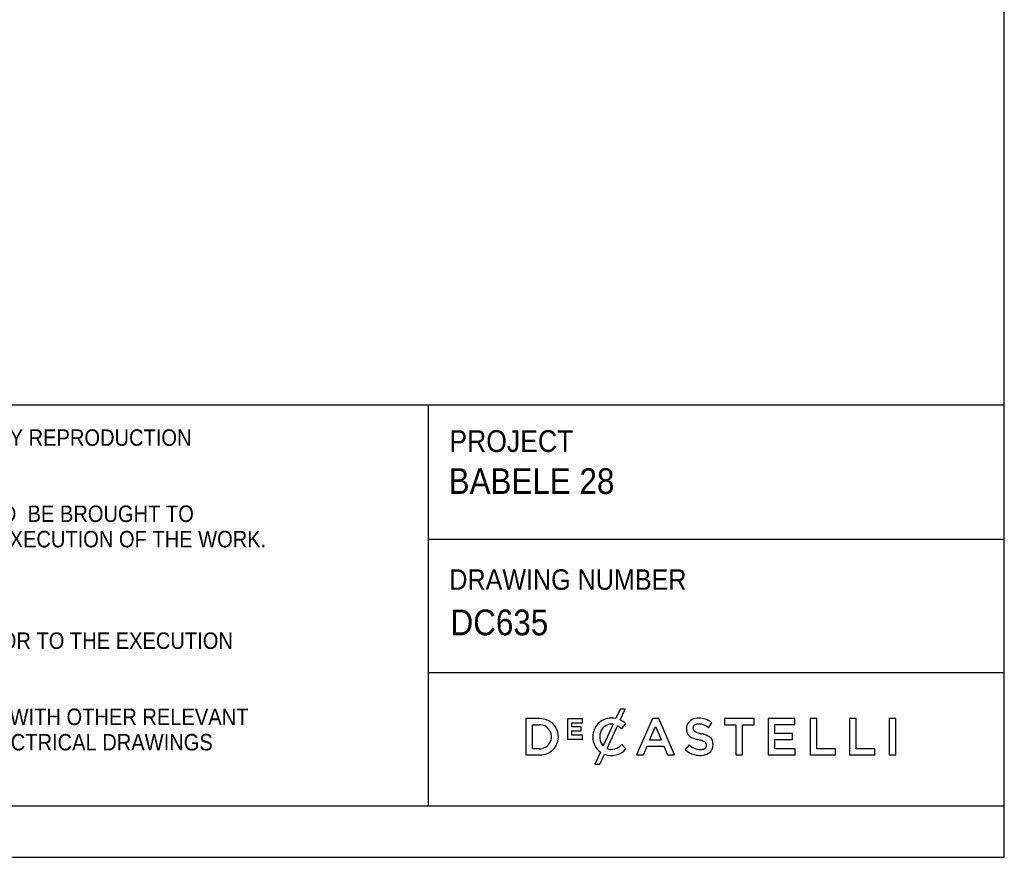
# Model space of a CAD drawing. Header units: millimetres. Extents: x 37 to 6187, y 398 to 4703.
# Tile 11 of 18: x 4750 to 6187, y 398 to 1620. Entities that reach past the tile are written whole.
import ezdxf

# ---------------------------------------------------------------- set-up
doc = ezdxf.new("R2010")
doc.units = ezdxf.units.MM
doc.header["$LTSCALE"] = 15
doc.linetypes.add('SLD-Solido', pattern=[0])
doc.layers.add('NOTE', color=3, linetype='SLD-Solido')
doc.layers.add('SCHIZZI', color=9, linetype='Continuous')
doc.styles.add('SLDTEXTSTYLE0', font='GOTHIC.TTF', dxfattribs={"width": 0.913})
doc.styles.add('SLDTEXTSTYLE1', font='GOTHIC.TTF', dxfattribs={"width": 0.913, "bigfont": 'bigfont'})

msp = doc.modelspace()

# ---------------------------------------------------------------- linework, layer by layer
at = {"layer": 'SCHIZZI', "color": 7, "true_color": 0xffffff}
for p, q in [((6186.95, 398.14), (6186.65, 4703.14)), ((3900.29, 1058.51), (6186.9, 1058.51)), ((5346.56, 1058.51), (5346.56, 473.15)), ((5346.56, 862.3), (6186.91, 862.3)), ((5346.56, 667.83), (6186.93, 667.83)), ((5626.44, 614.5), (5620.08, 600.54)), ((5633.76, 614.5), (5626.44, 614.5)), ((5626.49, 598.52), (5633.76, 614.5)), ((5508.5, 600.46), (5488.73, 600.46)), ((5488.73, 600.46), (5488.73, 547.62)), ((5498.45, 556.52), (5498.45, 591.57)), ((5498.45, 591.57), (5508.5, 591.57)), ((5571.57, 600.1), (5549.46, 600.1)), ((5549.46, 600.1), (5549.46, 570.78)), ((5555.87, 588.42), (5555.87, 594.37)), ((5555.87, 594.37), (5571.57, 594.37)), ((5571.57, 594.37), (5571.57, 600.1)), ((5616.17, 592.21), (5601.81, 560.71)), ((5607.42, 556.91), (5622.54, 590.11)), ((5628.36, 585.78), (5634.61, 592.97)), ((5634.61, 592.97), (5634.43, 593.14)), ((5673.84, 600.84), (5650.59, 547.62)), ((5682.7, 600.84), (5673.84, 600.84)), ((5682.77, 600.68), (5682.7, 600.84)), ((5705.95, 547.62), (5682.77, 600.68)), ((5755.16, 587.21), (5760.39, 594.58)), ((5821.82, 600.46), (5778.84, 600.46)), ((5778.84, 600.46), (5778.84, 591.42)), ((5778.84, 591.42), (5795.44, 591.42)), ((5795.44, 591.42), (5795.44, 547.62)), ((5805.22, 547.62), (5805.22, 591.42)), ((5805.22, 591.42), (5821.82, 591.42)), ((5821.82, 591.42), (5821.82, 600.46)), ((5881.53, 600.47), (5842.22, 600.47)), ((5842.22, 600.47), (5842.22, 547.62)), ((5851.94, 578.64), (5851.94, 591.72)), ((5851.94, 591.72), (5881.53, 591.72)), ((5881.53, 591.72), (5881.53, 600.47)), ((5913.23, 600.46), (5903.51, 600.46)), ((5903.51, 600.46), (5903.51, 547.62)), ((5913.23, 556.52), (5913.23, 600.46)), ((5970.7, 600.46), (5960.98, 600.46)), ((5960.98, 600.46), (5960.98, 547.62)), ((5970.7, 556.52), (5970.7, 600.46)), ((6018.98, 600.47), (6018.98, 547.62)), ((6028.69, 600.47), (6018.98, 600.47)), ((6028.69, 547.62), (6028.69, 600.47)), ((5569.69, 588.42), (5555.87, 588.42)), ((5555.87, 582.68), (5569.69, 582.68)), ((5555.87, 576.52), (5555.87, 582.68)), ((5571.78, 576.52), (5555.87, 576.52)), ((5569.69, 582.68), (5569.69, 588.42)), ((5571.78, 570.78), (5571.78, 576.52)), ((5669.55, 568.93), (5678.12, 588.93)), ((5678.12, 588.93), (5686.77, 568.93)), ((5878.17, 578.64), (5851.94, 578.64)), ((5878.17, 569.9), (5878.17, 578.64)), ((5549.46, 570.78), (5571.78, 570.78)), ((5586.53, 573.79), (5586.53, 573.89)), ((5634.99, 556.26), (5628.73, 562.6)), ((5660.58, 547.62), (5665.96, 560.25)), ((5665.96, 560.25), (5690.35, 560.25)), ((5686.77, 568.93), (5669.55, 568.93)), ((5690.35, 560.25), (5695.66, 547.62)), ((5727.03, 562.33), (5721.17, 555.36)), ((5851.94, 569.9), (5878.17, 569.9)), ((5851.94, 556.37), (5851.94, 569.9)), ((5488.73, 547.62), (5508.5, 547.62)), ((5508.5, 556.52), (5498.45, 556.52)), ((5597.66, 551.6), (5589.75, 534.22)), ((5597.09, 534.22), (5603.58, 548.47)), ((5634.81, 556.08), (5634.99, 556.26)), ((5650.59, 547.62), (5660.58, 547.62)), ((5695.66, 547.62), (5705.95, 547.62)), ((5795.44, 547.62), (5805.22, 547.62)), ((5842.22, 547.62), (5881.91, 547.62)), ((5881.91, 556.37), (5851.94, 556.37)), ((5881.91, 547.62), (5881.91, 556.37)), ((5903.51, 547.62), (5940.73, 547.62)), ((5940.73, 556.52), (5913.23, 556.52)), ((5940.73, 547.62), (5940.73, 556.52)), ((5960.98, 547.62), (5998.2, 547.62)), ((5998.2, 556.52), (5970.7, 556.52)), ((5998.2, 547.62), (5998.2, 556.52)), ((6018.98, 547.62), (6028.69, 547.62)), ((5589.75, 534.22), (5597.09, 534.22)), ((3900.29, 473.15), (6186.94, 473.15)), ((36.95, 398.14), (6186.95, 398.14))]:
    msp.add_line(p, q, dxfattribs=at)
for centre, radius, start, end in [((5509.93, 574.04), 26.46, 266.90157, 93.09843), ((5508.87, 574.04), 17.53, 268.76628, 91.23372), ((5613.64, 574.21), 27.11, 76.24523, 180.89091), ((5613.6, 575.87), 16.54, 81.04863, 153.58432), ((5609.19, 566.11), 27.47, 45.72598, 60.90731), ((5614.71, 572.57), 28.5, 45.71394, 65.58709), ((5740.19, 585.42), 17.03, 162.43966, 192.31941), ((5737.87, 585.67), 14.76, 114.63446, 160.64301), ((5741.03, 578.78), 22.34, 89.50788, 114.63446), ((5738.63, 586.49), 5.87, 146.85935, 193.31029), ((5739.69, 584.74), 7.76, 98.98092, 140.32353), ((5741.2, 575.19), 17.44, 77.54474, 98.98092), ((5741.44, 569.5), 31.62, 72.44471, 90.39732), ((5738.88, 566.91), 26.02, 51.25781, 76.47292), ((5740.16, 568.29), 33.18, 52.42183, 70.96437), ((5616.94, 574.21), 20.28, 153.58432, 221.73663), ((5734.64, 583.9), 11.3, 190.78984, 232.66765), ((5740.51, 591.59), 20.97, 232.66765, 251.27083), ((5737.69, 586.27), 4.9, 193.31029, 230.56735), ((5742.24, 592.45), 12.57, 232.44778, 252.59774), ((5758.2, 636.31), 59.24, 250.55867, 257.31246), ((5737.09, 540.09), 39.28, 64.63254, 78.09895), ((5748.56, 562.43), 14.2, 28.77124, 67.85987), ((5614.23, 573.79), 27.69, 180, 233.25786), ((5612.01, 578.12), 22.81, 287.21436, 317.11848), ((5744.57, 580.49), 25.24, 225.98856, 252.68232), ((5750.16, 616.04), 47.24, 249.70068, 255.51463), ((5732.08, 546.06), 25.05, 73.32325, 75.51463), ((5747.23, 599.77), 30.77, 254.99999, 258.29329), ((5732.12, 526.84), 43.71, 70.27129, 78.29329), ((5741.77, 552.91), 15.91, 58.43436, 71.28416), ((5747.45, 561.93), 5.26, 27.46177, 59.71525), ((5747.29, 561.63), 5.29, 309.48388, 346.59381), ((5746.26, 561.88), 6.35, 346.59381, 22.92671), ((5744.92, 562.86), 17.31, 338.409, 21.69569), ((5613.64, 575.09), 28.46, 249.30365, 318.58458), ((5613.94, 573.28), 17.62, 248.28377, 285.8766), ((5742.9, 579.23), 32.28, 227.67997, 255.77334), ((5743.26, 580.65), 33.74, 255.77334, 272.44794), ((5743.36, 576.6), 21.17, 252.68232, 275.6739), ((5744.13, 569.15), 22.22, 271.47111, 299.92604), ((5744.65, 565.36), 9.86, 274.6813, 307.58878), ((5748.39, 561.76), 13.69, 299.92604, 337.37946)]:
    msp.add_arc(centre, radius, start, end, dxfattribs=at)

# ---------------------------------------------------------------- texts
at = {"layer": 'NOTE', "color": 7, "true_color": 0xffffff, "attachment_point": 1}
for s, insert, char_height, style in [('1.0 THIS DRAWING IS  COPYRIGHT PROTECTED AND ANY REPRODUCTION', (3936.46, 1022.61), 24, 'SLDTEXTSTYLE1'), ('PROJECT', (5377.33, 1021.38), 31.75, 'SLDTEXTSTYLE0'), ('BABELE 28', (5376.33, 965.86), 37.5, 'SLDTEXTSTYLE0'), ('2.0 ANY DISCREPANCIES AND IRREGULARITIES SHOULD  BE BROUGHT TO ', (3936.46, 911.48), 24, 'SLDTEXTSTYLE1'), ('THE ATTENTION OF THE CONSULTANT PRIOR TO THE EXECUTION OF THE WORK.', (3936.46, 874.44), 24, 'SLDTEXTSTYLE1'), ('DRAWING NUMBER', (5377.33, 818.45), 30, 'SLDTEXTSTYLE0'), (' DC635', (5366.38, 759.65), 37.5, 'SLDTEXTSTYLE0'), ('4.0 ALL DIMENSIONS ARE TO BE VERIFIED ON-SITE PRIOR TO THE EXECUTION ', (3936.46, 726.27), 24, 'SLDTEXTSTYLE1'), ('5.0 THIS DRAWING SHOULD BE READ IN CONJUNCTION WITH OTHER RELEVANT ', (3936.46, 615.15), 24, 'SLDTEXTSTYLE1'), ('ARCHITECTURAL, STRUCTURAL, MECHANICAL AND ELECTRICAL DRAWINGS ', (3936.46, 578.11), 24, 'SLDTEXTSTYLE1')]:
    msp.add_mtext(s, dxfattribs=dict(at, insert=insert, char_height=char_height, style=style))

doc.saveas('drawing.dxf')
